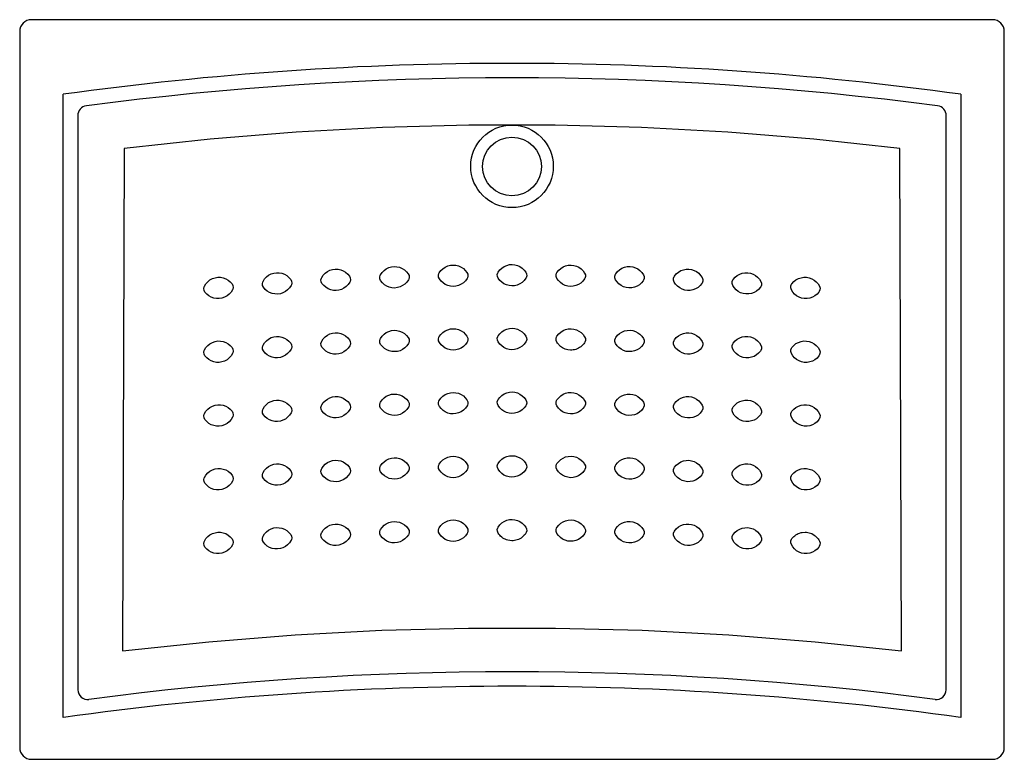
# Model space of a CAD drawing. Header units: millimetres. Extents: x -0.5 to 0.5, y -0.75 to 0.
import ezdxf

# ---------------------------------------------------------------- set-up
doc = ezdxf.new("R2010")
doc.units = ezdxf.units.MM
doc.layers.add('BLOCKS', color=3, linetype='Continuous')

msp = doc.modelspace()

# ---------------------------------------------------------------- linework, layer by layer
at = {"layer": 'BLOCKS'}
for p, q in [((0.49, 0), (-0.49, 0)), ((-0.5021, -0.0121), (-0.5021, -0.7421)), ((0.5021, -0.7421), (0.5021, -0.0121)), ((-0.4576, -0.7115), (-0.4576, -0.0761)), ((0.4576, -0.0761), (0.4576, -0.7115)), ((-0.4428, -0.0978), (-0.4428, -0.6832)), ((0.4428, -0.6832), (0.4428, -0.0978)), ((-0.3957, -0.1312), (-0.3973, -0.6436)), ((0.3973, -0.6436), (0.3957, -0.1312)), ((-0.49, -0.7542), (0.49, -0.7542))]:
    msp.add_line(p, q, dxfattribs=at)
at = {"layer": 'BLOCKS', "flags": 128}
for points in [[(0.3957, -0.1312), (0.308, -0.1217), (0.2202, -0.1146), (0.1322, -0.1099), (0.0441, -0.1075), (-0.0441, -0.1075), (-0.1322, -0.1099), (-0.2202, -0.1146), (-0.308, -0.1217), (-0.3957, -0.1312)], [(-0.0742, -0.2582), (-0.0725, -0.2559), (-0.0705, -0.2539), (-0.0681, -0.2523), (-0.0655, -0.2511), (-0.0628, -0.2504), (-0.06, -0.2502), (-0.0572, -0.2504), (-0.0545, -0.2511), (-0.052, -0.2522), (-0.0496, -0.2537), (-0.0476, -0.2556), (-0.0459, -0.2578)], [(-0.0142, -0.2575), (-0.0125, -0.2552), (-0.0104, -0.2532), (-0.008, -0.2517), (-0.0054, -0.2505), (-0.0027, -0.2498), (0.0001, -0.2496), (0.0029, -0.2499), (0.0056, -0.2506), (0.0081, -0.2518), (0.0104, -0.2534), (0.0125, -0.2553), (0.0141, -0.2576)], [(0.0458, -0.2577), (0.0476, -0.2555), (0.0497, -0.2536), (0.0521, -0.2521), (0.0547, -0.2509), (0.0574, -0.2503), (0.0603, -0.2502), (0.063, -0.2505), (0.0657, -0.2513), (0.0682, -0.2525), (0.0705, -0.2541), (0.0725, -0.2561), (0.0741, -0.2583)], [(-0.2539, -0.2668), (-0.2524, -0.2644), (-0.2504, -0.2623), (-0.2482, -0.2606), (-0.2457, -0.2592), (-0.243, -0.2584), (-0.2402, -0.258), (-0.2374, -0.258), (-0.2347, -0.2586), (-0.2321, -0.2596), (-0.2297, -0.261), (-0.2275, -0.2628), (-0.2257, -0.2649)], [(-0.1941, -0.2629), (-0.1925, -0.2605), (-0.1905, -0.2585), (-0.1882, -0.2568), (-0.1857, -0.2555), (-0.183, -0.2547), (-0.1802, -0.2543), (-0.1774, -0.2544), (-0.1747, -0.255), (-0.1721, -0.2561), (-0.1697, -0.2575), (-0.1676, -0.2594), (-0.1658, -0.2615)], [(-0.134, -0.2661), (-0.1348, -0.2644), (-0.1349, -0.2625), (-0.1345, -0.2606), (-0.1341, -0.26)], [(-0.1341, -0.26), (-0.1325, -0.2577), (-0.1305, -0.2557), (-0.1282, -0.254), (-0.1256, -0.2528), (-0.1229, -0.252), (-0.1201, -0.2517), (-0.1173, -0.2519), (-0.1146, -0.2525), (-0.112, -0.2536), (-0.1097, -0.2551), (-0.1076, -0.257), (-0.1058, -0.2592)], [(-0.1058, -0.2592), (-0.105, -0.2609), (-0.1049, -0.2628), (-0.1053, -0.2646), (-0.1057, -0.2652)], [(-0.0741, -0.2643), (-0.0749, -0.2625), (-0.075, -0.2606), (-0.0745, -0.2588), (-0.0742, -0.2582)], [(-0.0459, -0.2578), (-0.0451, -0.2596), (-0.045, -0.2615), (-0.0455, -0.2633), (-0.0458, -0.2639)], [(-0.0142, -0.2635), (-0.0149, -0.2618), (-0.015, -0.2598), (-0.0145, -0.258), (-0.0142, -0.2575)], [(0.0141, -0.2576), (0.0149, -0.2593), (0.015, -0.2613), (0.0144, -0.2631), (0.0141, -0.2637)], [(0.0457, -0.2638), (0.045, -0.262), (0.0449, -0.2601), (0.0455, -0.2583), (0.0458, -0.2577)], [(0.0741, -0.2583), (0.0748, -0.2601), (0.0749, -0.262), (0.0743, -0.2638), (0.074, -0.2644)], [(0.1055, -0.2651), (0.1049, -0.2633), (0.1048, -0.2614), (0.1054, -0.2596), (0.1058, -0.259)], [(0.1058, -0.259), (0.1076, -0.2568), (0.1097, -0.255), (0.1121, -0.2535), (0.1148, -0.2524), (0.1176, -0.2518), (0.1204, -0.2517), (0.1231, -0.2521), (0.1258, -0.2529), (0.1283, -0.2542), (0.1305, -0.2558), (0.1325, -0.2578), (0.1341, -0.2601)], [(0.1341, -0.2601), (0.1348, -0.2619), (0.1348, -0.2639), (0.1342, -0.2656), (0.1338, -0.2662)], [(0.1657, -0.2614), (0.1676, -0.2592), (0.1697, -0.2574), (0.1722, -0.2559), (0.1749, -0.2549), (0.1776, -0.2544), (0.1804, -0.2543), (0.1832, -0.2548), (0.1859, -0.2556), (0.1883, -0.2569), (0.1905, -0.2586), (0.1924, -0.2607), (0.194, -0.263)], [(0.2256, -0.2648), (0.2275, -0.2627), (0.2297, -0.2609), (0.2322, -0.2595), (0.2349, -0.2585), (0.2376, -0.258), (0.2405, -0.258), (0.2432, -0.2585), (0.2458, -0.2594), (0.2483, -0.2607), (0.2505, -0.2624), (0.2524, -0.2645), (0.2539, -0.2669)], [(-0.3137, -0.2717), (-0.3122, -0.2693), (-0.3103, -0.2672), (-0.3081, -0.2654), (-0.3056, -0.264), (-0.3029, -0.2631), (-0.3001, -0.2627), (-0.2973, -0.2627), (-0.2946, -0.2632), (-0.292, -0.2641), (-0.2895, -0.2655), (-0.2874, -0.2673), (-0.2855, -0.2694)], [(-0.2855, -0.2694), (-0.2846, -0.2711), (-0.2843, -0.273), (-0.2847, -0.2748), (-0.285, -0.2754)], [(-0.2535, -0.2728), (-0.2544, -0.2711), (-0.2546, -0.2692), (-0.2542, -0.2674), (-0.2539, -0.2668)], [(-0.2253, -0.271), (-0.2268, -0.2734), (-0.2288, -0.2755), (-0.231, -0.2772), (-0.2336, -0.2785), (-0.2362, -0.2794), (-0.239, -0.2798), (-0.2418, -0.2797), (-0.2446, -0.2792), (-0.2472, -0.2782), (-0.2496, -0.2768), (-0.2517, -0.275), (-0.2535, -0.2728)], [(-0.2257, -0.2649), (-0.2248, -0.2666), (-0.2246, -0.2685), (-0.225, -0.2704), (-0.2253, -0.271)], [(-0.1938, -0.2689), (-0.1946, -0.2672), (-0.1948, -0.2653), (-0.1944, -0.2635), (-0.1941, -0.2629)], [(-0.1655, -0.2676), (-0.1671, -0.2699), (-0.1691, -0.272), (-0.1714, -0.2737), (-0.1739, -0.275), (-0.1766, -0.2758), (-0.1794, -0.2761), (-0.1822, -0.276), (-0.1849, -0.2754), (-0.1875, -0.2744), (-0.1899, -0.2729), (-0.192, -0.2711), (-0.1938, -0.2689)], [(-0.1658, -0.2615), (-0.165, -0.2632), (-0.1648, -0.2652), (-0.1652, -0.267), (-0.1655, -0.2676)], [(-0.1057, -0.2652), (-0.1073, -0.2676), (-0.1093, -0.2696), (-0.1116, -0.2712), (-0.1142, -0.2725), (-0.1169, -0.2732), (-0.1197, -0.2736), (-0.1225, -0.2734), (-0.1252, -0.2727), (-0.1278, -0.2717), (-0.1301, -0.2702), (-0.1322, -0.2683), (-0.134, -0.2661)], [(-0.0458, -0.2639), (-0.0475, -0.2662), (-0.0495, -0.2682), (-0.0518, -0.2698), (-0.0544, -0.271), (-0.0572, -0.2717), (-0.06, -0.272), (-0.0628, -0.2718), (-0.0655, -0.2711), (-0.068, -0.27), (-0.0703, -0.2684), (-0.0724, -0.2665), (-0.0741, -0.2643)], [(0.0141, -0.2637), (0.0124, -0.2659), (0.0103, -0.2679), (0.0079, -0.2694), (0.0053, -0.2706), (0.0026, -0.2713), (-0.0002, -0.2715), (-0.003, -0.2712), (-0.0057, -0.2705), (-0.0082, -0.2693), (-0.0105, -0.2677), (-0.0125, -0.2658), (-0.0142, -0.2635)], [(0.074, -0.2644), (0.0722, -0.2666), (0.0701, -0.2686), (0.0677, -0.2701), (0.0651, -0.2712), (0.0623, -0.2718), (0.0595, -0.272), (0.0568, -0.2717), (0.0541, -0.2709), (0.0516, -0.2697), (0.0493, -0.2681), (0.0473, -0.2661), (0.0457, -0.2638)], [(0.1338, -0.2662), (0.132, -0.2684), (0.1299, -0.2703), (0.1275, -0.2718), (0.1248, -0.2728), (0.1221, -0.2734), (0.1192, -0.2735), (0.1165, -0.2732), (0.1138, -0.2723), (0.1113, -0.2711), (0.1091, -0.2694), (0.1071, -0.2674), (0.1055, -0.2651)], [(0.1654, -0.2675), (0.1647, -0.2657), (0.1647, -0.2637), (0.1654, -0.262), (0.1657, -0.2614)], [(0.1937, -0.2691), (0.1918, -0.2712), (0.1897, -0.2731), (0.1872, -0.2745), (0.1845, -0.2755), (0.1818, -0.2761), (0.1789, -0.2761), (0.1762, -0.2757), (0.1735, -0.2748), (0.1711, -0.2735), (0.1689, -0.2718), (0.1669, -0.2698), (0.1654, -0.2675)], [(0.194, -0.263), (0.1946, -0.2648), (0.1946, -0.2667), (0.194, -0.2685), (0.1937, -0.2691)], [(0.2252, -0.2709), (0.2246, -0.269), (0.2246, -0.2671), (0.2253, -0.2654), (0.2256, -0.2648)], [(0.2534, -0.2729), (0.2515, -0.2751), (0.2493, -0.2769), (0.2469, -0.2783), (0.2442, -0.2792), (0.2414, -0.2797), (0.2386, -0.2797), (0.2358, -0.2793), (0.2332, -0.2784), (0.2308, -0.277), (0.2286, -0.2753), (0.2267, -0.2732), (0.2252, -0.2709)], [(0.2539, -0.2669), (0.2545, -0.2687), (0.2544, -0.2706), (0.2538, -0.2724), (0.2534, -0.2729)], [(0.2849, -0.2753), (0.2843, -0.2735), (0.2844, -0.2715), (0.285, -0.2698), (0.2854, -0.2692)], [(0.2854, -0.2692), (0.2873, -0.2671), (0.2896, -0.2654), (0.2921, -0.264), (0.2948, -0.2631), (0.2975, -0.2626), (0.3004, -0.2627), (0.3031, -0.2632), (0.3057, -0.2642), (0.3081, -0.2655), (0.3103, -0.2673), (0.3121, -0.2694), (0.3136, -0.2718)], [(-0.3132, -0.2777), (-0.3141, -0.276), (-0.3144, -0.2742), (-0.314, -0.2723), (-0.3137, -0.2717)], [(-0.285, -0.2754), (-0.2865, -0.2778), (-0.2884, -0.2799), (-0.2906, -0.2817), (-0.2931, -0.2831), (-0.2958, -0.284), (-0.2986, -0.2844), (-0.3014, -0.2844), (-0.3041, -0.2839), (-0.3067, -0.283), (-0.3092, -0.2816), (-0.3114, -0.2798), (-0.3132, -0.2777)], [(0.3131, -0.2779), (0.3112, -0.28), (0.3089, -0.2817), (0.3064, -0.2831), (0.3037, -0.284), (0.3009, -0.2844), (0.2981, -0.2844), (0.2954, -0.2839), (0.2928, -0.2829), (0.2903, -0.2815), (0.2882, -0.2798), (0.2863, -0.2777), (0.2849, -0.2753)], [(0.3136, -0.2718), (0.3142, -0.2736), (0.3141, -0.2755), (0.3134, -0.2773), (0.3131, -0.2779)], [(-0.1941, -0.3279), (-0.1925, -0.3255), (-0.1905, -0.3235), (-0.1882, -0.3218), (-0.1857, -0.3205), (-0.183, -0.3197), (-0.1802, -0.3193), (-0.1774, -0.3194), (-0.1747, -0.32), (-0.1721, -0.3211), (-0.1697, -0.3225), (-0.1676, -0.3244), (-0.1658, -0.3265)], [(-0.1341, -0.325), (-0.1325, -0.3227), (-0.1305, -0.3207), (-0.1282, -0.319), (-0.1256, -0.3178), (-0.1229, -0.317), (-0.1201, -0.3167), (-0.1173, -0.3169), (-0.1146, -0.3175), (-0.112, -0.3186), (-0.1097, -0.3201), (-0.1076, -0.322), (-0.1058, -0.3242)], [(-0.0742, -0.3232), (-0.0725, -0.3209), (-0.0705, -0.3189), (-0.0681, -0.3173), (-0.0655, -0.3161), (-0.0628, -0.3154), (-0.06, -0.3151), (-0.0572, -0.3154), (-0.0545, -0.316), (-0.052, -0.3172), (-0.0496, -0.3187), (-0.0476, -0.3206), (-0.0459, -0.3228)], [(-0.0142, -0.3224), (-0.0125, -0.3202), (-0.0104, -0.3182), (-0.008, -0.3167), (-0.0054, -0.3155), (-0.0027, -0.3148), (0.0001, -0.3146), (0.0029, -0.3149), (0.0056, -0.3156), (0.0081, -0.3168), (0.0104, -0.3184), (0.0125, -0.3203), (0.0141, -0.3226)], [(0.0458, -0.3227), (0.0476, -0.3205), (0.0497, -0.3186), (0.0521, -0.317), (0.0547, -0.3159), (0.0574, -0.3153), (0.0603, -0.3151), (0.063, -0.3155), (0.0657, -0.3162), (0.0682, -0.3175), (0.0705, -0.3191), (0.0725, -0.3211), (0.0741, -0.3233)], [(0.1058, -0.324), (0.1076, -0.3218), (0.1097, -0.32), (0.1121, -0.3185), (0.1148, -0.3174), (0.1176, -0.3168), (0.1204, -0.3167), (0.1231, -0.3171), (0.1258, -0.3179), (0.1283, -0.3192), (0.1305, -0.3208), (0.1325, -0.3228), (0.1341, -0.3251)], [(0.1657, -0.3264), (0.1676, -0.3242), (0.1697, -0.3224), (0.1722, -0.3209), (0.1749, -0.3199), (0.1776, -0.3194), (0.1804, -0.3193), (0.1832, -0.3197), (0.1859, -0.3206), (0.1883, -0.3219), (0.1905, -0.3236), (0.1924, -0.3256), (0.194, -0.328)], [(-0.3137, -0.3367), (-0.3122, -0.3343), (-0.3103, -0.3322), (-0.3081, -0.3304), (-0.3056, -0.329), (-0.3029, -0.3281), (-0.3001, -0.3276), (-0.2973, -0.3277), (-0.2946, -0.3282), (-0.292, -0.3291), (-0.2895, -0.3305), (-0.2874, -0.3322), (-0.2855, -0.3343)], [(-0.2539, -0.3318), (-0.2524, -0.3294), (-0.2504, -0.3273), (-0.2482, -0.3256), (-0.2457, -0.3242), (-0.243, -0.3234), (-0.2402, -0.323), (-0.2374, -0.323), (-0.2347, -0.3236), (-0.2321, -0.3246), (-0.2297, -0.326), (-0.2275, -0.3278), (-0.2257, -0.3299)], [(-0.2257, -0.3299), (-0.2248, -0.3316), (-0.2246, -0.3335), (-0.225, -0.3354), (-0.2253, -0.336)], [(-0.1938, -0.3339), (-0.1946, -0.3322), (-0.1948, -0.3303), (-0.1944, -0.3285), (-0.1941, -0.3279)], [(-0.1658, -0.3265), (-0.165, -0.3282), (-0.1648, -0.3301), (-0.1652, -0.332), (-0.1655, -0.3326)], [(-0.134, -0.3311), (-0.1348, -0.3294), (-0.1349, -0.3274), (-0.1345, -0.3256), (-0.1341, -0.325)], [(-0.1057, -0.3302), (-0.1073, -0.3326), (-0.1093, -0.3346), (-0.1116, -0.3362), (-0.1142, -0.3375), (-0.1169, -0.3382), (-0.1197, -0.3385), (-0.1225, -0.3384), (-0.1252, -0.3377), (-0.1278, -0.3366), (-0.1301, -0.3352), (-0.1322, -0.3333), (-0.134, -0.3311)], [(-0.1058, -0.3242), (-0.105, -0.3259), (-0.1049, -0.3278), (-0.1053, -0.3296), (-0.1057, -0.3302)], [(-0.0741, -0.3293), (-0.0749, -0.3275), (-0.075, -0.3256), (-0.0745, -0.3238), (-0.0742, -0.3232)], [(-0.0458, -0.3289), (-0.0475, -0.3312), (-0.0495, -0.3332), (-0.0518, -0.3348), (-0.0544, -0.336), (-0.0572, -0.3367), (-0.06, -0.337), (-0.0628, -0.3368), (-0.0655, -0.3361), (-0.068, -0.3349), (-0.0703, -0.3334), (-0.0724, -0.3315), (-0.0741, -0.3293)], [(-0.0459, -0.3228), (-0.0451, -0.3246), (-0.045, -0.3265), (-0.0455, -0.3283), (-0.0458, -0.3289)], [(-0.0142, -0.3285), (-0.0149, -0.3268), (-0.015, -0.3248), (-0.0145, -0.323), (-0.0142, -0.3224)], [(0.0141, -0.3286), (0.0124, -0.3309), (0.0103, -0.3329), (0.0079, -0.3344), (0.0053, -0.3356), (0.0026, -0.3363), (-0.0002, -0.3365), (-0.003, -0.3362), (-0.0057, -0.3355), (-0.0082, -0.3343), (-0.0105, -0.3327), (-0.0125, -0.3308), (-0.0142, -0.3285)], [(0.0141, -0.3226), (0.0149, -0.3243), (0.015, -0.3262), (0.0144, -0.328), (0.0141, -0.3286)], [(0.0457, -0.3288), (0.045, -0.327), (0.0449, -0.3251), (0.0455, -0.3233), (0.0458, -0.3227)], [(0.074, -0.3294), (0.0732, -0.3305), (0.0723, -0.3316), (0.0713, -0.3326), (0.0701, -0.3336), (0.069, -0.3344), (0.0678, -0.3351), (0.0665, -0.3357), (0.0651, -0.3362), (0.0638, -0.3366), (0.0624, -0.3368), (0.061, -0.337), (0.0595, -0.337), (0.0568, -0.3367), (0.0555, -0.3363), (0.0541, -0.3359), (0.0516, -0.3347), (0.0505, -0.3339), (0.0493, -0.3331), (0.0465, -0.33), (0.0457, -0.3288)], [(0.0741, -0.3233), (0.0748, -0.3251), (0.0749, -0.327), (0.0743, -0.3288), (0.074, -0.3294)], [(0.1055, -0.3301), (0.1049, -0.3283), (0.1048, -0.3264), (0.1054, -0.3246), (0.1058, -0.324)], [(0.1338, -0.3312), (0.132, -0.3334), (0.1299, -0.3353), (0.1275, -0.3368), (0.1248, -0.3378), (0.1221, -0.3384), (0.1192, -0.3385), (0.1165, -0.3382), (0.1138, -0.3373), (0.1113, -0.3361), (0.1091, -0.3344), (0.1071, -0.3324), (0.1055, -0.3301)], [(0.1341, -0.3251), (0.1348, -0.3269), (0.1348, -0.3288), (0.1342, -0.3306), (0.1338, -0.3312)], [(0.1654, -0.3325), (0.1647, -0.3307), (0.1647, -0.3287), (0.1654, -0.327), (0.1657, -0.3264)], [(0.194, -0.328), (0.1946, -0.3298), (0.1946, -0.3317), (0.194, -0.3335), (0.1937, -0.3341)], [(0.2252, -0.3358), (0.2246, -0.334), (0.2246, -0.3321), (0.2253, -0.3304), (0.2256, -0.3298)], [(0.2256, -0.3298), (0.2275, -0.3276), (0.2297, -0.3258), (0.2322, -0.3244), (0.2349, -0.3235), (0.2376, -0.323), (0.2405, -0.323), (0.2432, -0.3234), (0.2458, -0.3244), (0.2483, -0.3257), (0.2505, -0.3274), (0.2524, -0.3295), (0.2539, -0.3319)], [(0.2854, -0.3342), (0.2873, -0.3321), (0.2896, -0.3303), (0.2921, -0.329), (0.2948, -0.3281), (0.2975, -0.3276), (0.3004, -0.3277), (0.3031, -0.3282), (0.3057, -0.3291), (0.3081, -0.3305), (0.3103, -0.3323), (0.3121, -0.3344), (0.3136, -0.3368)], [(-0.3132, -0.3427), (-0.3141, -0.341), (-0.3144, -0.3391), (-0.314, -0.3373), (-0.3137, -0.3367)], [(-0.285, -0.3404), (-0.2865, -0.3428), (-0.2884, -0.3449), (-0.2906, -0.3467), (-0.2931, -0.3481), (-0.2958, -0.349), (-0.2986, -0.3494), (-0.3014, -0.3494), (-0.3041, -0.3489), (-0.3067, -0.348), (-0.3092, -0.3466), (-0.3114, -0.3448), (-0.3132, -0.3427)], [(-0.2855, -0.3343), (-0.2846, -0.336), (-0.2843, -0.3379), (-0.2847, -0.3398), (-0.285, -0.3404)], [(-0.2535, -0.3378), (-0.2544, -0.3361), (-0.2546, -0.3342), (-0.2542, -0.3324), (-0.2539, -0.3318)], [(-0.2253, -0.336), (-0.2268, -0.3384), (-0.2288, -0.3404), (-0.231, -0.3422), (-0.2336, -0.3435), (-0.2362, -0.3444), (-0.239, -0.3448), (-0.2418, -0.3447), (-0.2446, -0.3441), (-0.2472, -0.3432), (-0.2496, -0.3417), (-0.2517, -0.3399), (-0.2535, -0.3378)], [(-0.1655, -0.3326), (-0.1671, -0.3349), (-0.1691, -0.337), (-0.1714, -0.3387), (-0.1739, -0.34), (-0.1766, -0.3408), (-0.1794, -0.3411), (-0.1822, -0.341), (-0.1849, -0.3404), (-0.1875, -0.3394), (-0.1899, -0.3379), (-0.192, -0.3361), (-0.1938, -0.3339)], [(0.1937, -0.3341), (0.1918, -0.3362), (0.1897, -0.3381), (0.1872, -0.3395), (0.1845, -0.3405), (0.1818, -0.3411), (0.1789, -0.3411), (0.1762, -0.3407), (0.1735, -0.3398), (0.1711, -0.3385), (0.1689, -0.3368), (0.1669, -0.3348), (0.1654, -0.3325)], [(0.2534, -0.3379), (0.2515, -0.3401), (0.2493, -0.3419), (0.2469, -0.3433), (0.2442, -0.3442), (0.2414, -0.3447), (0.2386, -0.3447), (0.2358, -0.3443), (0.2332, -0.3434), (0.2308, -0.342), (0.2286, -0.3403), (0.2267, -0.3382), (0.2252, -0.3358)], [(0.2539, -0.3319), (0.2545, -0.3337), (0.2544, -0.3356), (0.2538, -0.3374), (0.2534, -0.3379)], [(0.2849, -0.3403), (0.2843, -0.3384), (0.2844, -0.3365), (0.285, -0.3348), (0.2854, -0.3342)], [(0.3131, -0.3428), (0.3112, -0.345), (0.3089, -0.3467), (0.3064, -0.3481), (0.3037, -0.349), (0.3009, -0.3494), (0.2981, -0.3494), (0.2954, -0.3489), (0.2928, -0.3479), (0.2903, -0.3465), (0.2882, -0.3448), (0.2863, -0.3427), (0.2849, -0.3403)], [(0.3136, -0.3368), (0.3142, -0.3386), (0.3141, -0.3405), (0.3134, -0.3423), (0.3131, -0.3428)], [(-0.0742, -0.3882), (-0.0725, -0.3859), (-0.0705, -0.3839), (-0.0681, -0.3823), (-0.0655, -0.3811), (-0.0628, -0.3804), (-0.06, -0.3801), (-0.0572, -0.3804), (-0.0545, -0.381), (-0.052, -0.3822), (-0.0496, -0.3837), (-0.0476, -0.3856), (-0.0459, -0.3878)], [(-0.0142, -0.3874), (-0.0125, -0.3852), (-0.0104, -0.3832), (-0.008, -0.3816), (-0.0054, -0.3805), (-0.0027, -0.3798), (0.0001, -0.3796), (0.0029, -0.3799), (0.0056, -0.3806), (0.0081, -0.3818), (0.0104, -0.3834), (0.0125, -0.3853), (0.0141, -0.3876)], [(0.0458, -0.3877), (0.0476, -0.3855), (0.0497, -0.3836), (0.0521, -0.382), (0.0547, -0.3809), (0.0574, -0.3803), (0.0603, -0.3801), (0.063, -0.3805), (0.0657, -0.3812), (0.0682, -0.3824), (0.0705, -0.3841), (0.0725, -0.386), (0.0741, -0.3883)], [(-0.2539, -0.3967), (-0.2524, -0.3944), (-0.2504, -0.3923), (-0.2482, -0.3905), (-0.2457, -0.3892), (-0.243, -0.3884), (-0.2402, -0.3879), (-0.2374, -0.388), (-0.2347, -0.3886), (-0.2321, -0.3896), (-0.2297, -0.391), (-0.2275, -0.3928), (-0.2257, -0.3949)], [(-0.1941, -0.3929), (-0.1925, -0.3905), (-0.1905, -0.3885), (-0.1882, -0.3868), (-0.1857, -0.3855), (-0.183, -0.3847), (-0.1802, -0.3843), (-0.1774, -0.3844), (-0.1747, -0.385), (-0.1721, -0.3861), (-0.1697, -0.3875), (-0.1676, -0.3893), (-0.1658, -0.3915)], [(-0.1658, -0.3915), (-0.165, -0.3932), (-0.1648, -0.3951), (-0.1652, -0.397), (-0.1655, -0.3976)], [(-0.134, -0.3961), (-0.1348, -0.3943), (-0.1349, -0.3924), (-0.1345, -0.3906), (-0.1341, -0.39)], [(-0.1341, -0.39), (-0.1325, -0.3877), (-0.1305, -0.3857), (-0.1282, -0.384), (-0.1256, -0.3828), (-0.1229, -0.382), (-0.1201, -0.3817), (-0.1173, -0.3819), (-0.1146, -0.3825), (-0.112, -0.3836), (-0.1097, -0.3851), (-0.1076, -0.387), (-0.1058, -0.3891)], [(-0.1058, -0.3891), (-0.105, -0.3909), (-0.1049, -0.3928), (-0.1053, -0.3946), (-0.1057, -0.3952)], [(-0.0741, -0.3943), (-0.0749, -0.3925), (-0.075, -0.3906), (-0.0745, -0.3888), (-0.0742, -0.3882)], [(-0.0459, -0.3878), (-0.0451, -0.3896), (-0.045, -0.3915), (-0.0455, -0.3933), (-0.0458, -0.3939)], [(-0.0142, -0.3935), (-0.0149, -0.3917), (-0.015, -0.3898), (-0.0145, -0.388), (-0.0142, -0.3874)], [(0.0141, -0.3876), (0.0149, -0.3893), (0.015, -0.3912), (0.0144, -0.393), (0.0141, -0.3936)], [(0.0457, -0.3938), (0.045, -0.392), (0.0449, -0.3901), (0.0455, -0.3883), (0.0458, -0.3877)], [(0.0741, -0.3883), (0.0748, -0.3901), (0.0749, -0.392), (0.0743, -0.3938), (0.074, -0.3944)], [(0.1055, -0.3951), (0.1049, -0.3933), (0.1048, -0.3914), (0.1054, -0.3896), (0.1058, -0.389)], [(0.1058, -0.389), (0.1076, -0.3868), (0.1097, -0.3849), (0.1121, -0.3835), (0.1148, -0.3824), (0.1176, -0.3818), (0.1204, -0.3817), (0.1231, -0.3821), (0.1258, -0.3829), (0.1283, -0.3842), (0.1305, -0.3858), (0.1325, -0.3878), (0.1341, -0.3901)], [(0.1341, -0.3901), (0.1348, -0.3919), (0.1348, -0.3938), (0.1342, -0.3956), (0.1338, -0.3962)], [(0.1654, -0.3974), (0.1647, -0.3956), (0.1647, -0.3937), (0.1654, -0.392), (0.1657, -0.3914)], [(0.1657, -0.3914), (0.1676, -0.3892), (0.1697, -0.3874), (0.1722, -0.3859), (0.1749, -0.3849), (0.1776, -0.3844), (0.1804, -0.3843), (0.1832, -0.3847), (0.1859, -0.3856), (0.1883, -0.3869), (0.1905, -0.3886), (0.1924, -0.3906), (0.194, -0.393)], [(0.2256, -0.3948), (0.2275, -0.3926), (0.2297, -0.3908), (0.2322, -0.3894), (0.2349, -0.3885), (0.2376, -0.388), (0.2405, -0.388), (0.2432, -0.3884), (0.2458, -0.3893), (0.2483, -0.3907), (0.2505, -0.3924), (0.2524, -0.3945), (0.2539, -0.3969)], [(-0.3132, -0.4077), (-0.3141, -0.406), (-0.3144, -0.4041), (-0.314, -0.4023), (-0.3137, -0.4017)], [(-0.3137, -0.4017), (-0.3122, -0.3993), (-0.3103, -0.3971), (-0.3081, -0.3954), (-0.3056, -0.394), (-0.3029, -0.3931), (-0.3001, -0.3926), (-0.2973, -0.3927), (-0.2946, -0.3932), (-0.292, -0.3941), (-0.2895, -0.3955), (-0.2874, -0.3972), (-0.2855, -0.3993)], [(-0.2855, -0.3993), (-0.2846, -0.401), (-0.2843, -0.4029), (-0.2847, -0.4048), (-0.285, -0.4054)], [(-0.2535, -0.4028), (-0.2544, -0.4011), (-0.2546, -0.3992), (-0.2542, -0.3974), (-0.2539, -0.3967)], [(-0.2253, -0.401), (-0.2268, -0.4033), (-0.2288, -0.4054), (-0.231, -0.4072), (-0.2336, -0.4085), (-0.2362, -0.4094), (-0.239, -0.4098), (-0.2418, -0.4097), (-0.2446, -0.4091), (-0.2472, -0.4081), (-0.2496, -0.4067), (-0.2517, -0.4049), (-0.2535, -0.4028)], [(-0.2257, -0.3949), (-0.2248, -0.3966), (-0.2246, -0.3985), (-0.225, -0.4003), (-0.2253, -0.401)], [(-0.1938, -0.3989), (-0.1946, -0.3972), (-0.1948, -0.3953), (-0.1944, -0.3935), (-0.1941, -0.3929)], [(-0.1655, -0.3976), (-0.1671, -0.3999), (-0.1691, -0.402), (-0.1714, -0.4037), (-0.1739, -0.405), (-0.1766, -0.4058), (-0.1794, -0.4061), (-0.1822, -0.406), (-0.1849, -0.4054), (-0.1875, -0.4044), (-0.1899, -0.4029), (-0.192, -0.4011), (-0.1938, -0.3989)], [(-0.1057, -0.3952), (-0.1073, -0.3975), (-0.1093, -0.3996), (-0.1116, -0.4012), (-0.1142, -0.4025), (-0.1169, -0.4032), (-0.1197, -0.4035), (-0.1225, -0.4034), (-0.1252, -0.4027), (-0.1278, -0.4016), (-0.1301, -0.4001), (-0.1322, -0.3983), (-0.134, -0.3961)], [(-0.0458, -0.3939), (-0.0475, -0.3962), (-0.0495, -0.3982), (-0.0518, -0.3998), (-0.0544, -0.401), (-0.0572, -0.4017), (-0.06, -0.402), (-0.0628, -0.4018), (-0.0655, -0.4011), (-0.068, -0.3999), (-0.0703, -0.3984), (-0.0724, -0.3965), (-0.0741, -0.3943)], [(0.0141, -0.3936), (0.0124, -0.3959), (0.0103, -0.3978), (0.0079, -0.3994), (0.0053, -0.4006), (0.0026, -0.4012), (-0.0002, -0.4015), (-0.003, -0.4012), (-0.0057, -0.4004), (-0.0082, -0.3993), (-0.0105, -0.3977), (-0.0125, -0.3958), (-0.0142, -0.3935)], [(0.074, -0.3944), (0.0722, -0.3966), (0.0701, -0.3985), (0.0677, -0.4001), (0.0651, -0.4012), (0.0623, -0.4018), (0.0595, -0.402), (0.0568, -0.4016), (0.0541, -0.4009), (0.0516, -0.3997), (0.0493, -0.398), (0.0473, -0.3961), (0.0457, -0.3938)], [(0.1338, -0.3962), (0.132, -0.3984), (0.1299, -0.4003), (0.1275, -0.4018), (0.1248, -0.4028), (0.1221, -0.4034), (0.1192, -0.4035), (0.1165, -0.4031), (0.1138, -0.4023), (0.1113, -0.4011), (0.1091, -0.3994), (0.1071, -0.3974), (0.1055, -0.3951)], [(0.1937, -0.399), (0.1918, -0.4012), (0.1897, -0.4031), (0.1872, -0.4045), (0.1845, -0.4055), (0.1818, -0.406), (0.1789, -0.4061), (0.1762, -0.4057), (0.1735, -0.4048), (0.1711, -0.4035), (0.1689, -0.4018), (0.1669, -0.3998), (0.1654, -0.3974)], [(0.194, -0.393), (0.1946, -0.3948), (0.1946, -0.3967), (0.194, -0.3985), (0.1937, -0.399)], [(0.2252, -0.4008), (0.2246, -0.399), (0.2246, -0.3971), (0.2253, -0.3953), (0.2256, -0.3948)], [(0.2534, -0.4029), (0.2515, -0.4051), (0.2493, -0.4069), (0.2469, -0.4083), (0.2442, -0.4092), (0.2414, -0.4097), (0.2386, -0.4097), (0.2358, -0.4093), (0.2332, -0.4083), (0.2308, -0.407), (0.2286, -0.4053), (0.2267, -0.4032), (0.2252, -0.4008)], [(0.2539, -0.3969), (0.2545, -0.3987), (0.2544, -0.4006), (0.2538, -0.4024), (0.2534, -0.4029)], [(0.2849, -0.4053), (0.2843, -0.4034), (0.2844, -0.4015), (0.285, -0.3998), (0.2854, -0.3992)], [(0.2854, -0.3992), (0.2873, -0.3971), (0.2896, -0.3953), (0.2921, -0.394), (0.2948, -0.3931), (0.2975, -0.3926), (0.3004, -0.3927), (0.3031, -0.3932), (0.3057, -0.3941), (0.3081, -0.3955), (0.3103, -0.3973), (0.3121, -0.3994), (0.3136, -0.4018)], [(-0.285, -0.4054), (-0.2865, -0.4078), (-0.2884, -0.4099), (-0.2906, -0.4117), (-0.2931, -0.4131), (-0.2958, -0.414), (-0.2986, -0.4144), (-0.3014, -0.4144), (-0.3041, -0.4139), (-0.3067, -0.413), (-0.3092, -0.4116), (-0.3114, -0.4098), (-0.3132, -0.4077)], [(0.3131, -0.4078), (0.3112, -0.4099), (0.3089, -0.4117), (0.3064, -0.4131), (0.3037, -0.414), (0.3009, -0.4144), (0.2981, -0.4144), (0.2954, -0.4139), (0.2928, -0.4129), (0.2903, -0.4115), (0.2882, -0.4098), (0.2863, -0.4076), (0.2849, -0.4053)], [(0.3136, -0.4018), (0.3142, -0.4036), (0.3141, -0.4055), (0.3134, -0.4073), (0.3131, -0.4078)], [(-0.1941, -0.4578), (-0.1925, -0.4555), (-0.1905, -0.4534), (-0.1882, -0.4517), (-0.1857, -0.4505), (-0.183, -0.4496), (-0.1802, -0.4493), (-0.1774, -0.4494), (-0.1747, -0.45), (-0.1721, -0.451), (-0.1697, -0.4525), (-0.1676, -0.4543), (-0.1658, -0.4565)], [(-0.1341, -0.455), (-0.1325, -0.4527), (-0.1305, -0.4507), (-0.1282, -0.449), (-0.1256, -0.4478), (-0.1229, -0.447), (-0.1201, -0.4467), (-0.1173, -0.4469), (-0.1146, -0.4475), (-0.112, -0.4486), (-0.1097, -0.4501), (-0.1076, -0.4519), (-0.1058, -0.4541)], [(-0.0742, -0.4532), (-0.0725, -0.4509), (-0.0705, -0.4489), (-0.0681, -0.4473), (-0.0655, -0.4461), (-0.0628, -0.4454), (-0.06, -0.4451), (-0.0572, -0.4453), (-0.0545, -0.446), (-0.052, -0.4472), (-0.0496, -0.4487), (-0.0476, -0.4506), (-0.0459, -0.4528)], [(-0.0142, -0.4524), (-0.0125, -0.4502), (-0.0104, -0.4482), (-0.008, -0.4466), (-0.0054, -0.4455), (-0.0027, -0.4448), (0.0001, -0.4446), (0.0029, -0.4449), (0.0056, -0.4456), (0.0081, -0.4468), (0.0104, -0.4483), (0.0125, -0.4503), (0.0141, -0.4525)], [(0.0458, -0.4527), (0.0476, -0.4505), (0.0497, -0.4486), (0.0521, -0.447), (0.0547, -0.4459), (0.0574, -0.4453), (0.0603, -0.4451), (0.063, -0.4454), (0.0657, -0.4462), (0.0682, -0.4474), (0.0705, -0.4491), (0.0725, -0.451), (0.0741, -0.4533)], [(0.1058, -0.454), (0.1076, -0.4518), (0.1097, -0.4499), (0.1121, -0.4484), (0.1148, -0.4474), (0.1176, -0.4468), (0.1204, -0.4467), (0.1231, -0.4471), (0.1258, -0.4479), (0.1283, -0.4491), (0.1305, -0.4508), (0.1325, -0.4528), (0.1341, -0.4551)], [(0.1657, -0.4564), (0.1676, -0.4542), (0.1697, -0.4524), (0.1722, -0.4509), (0.1749, -0.4499), (0.1776, -0.4494), (0.1804, -0.4493), (0.1832, -0.4497), (0.1859, -0.4506), (0.1883, -0.4519), (0.1905, -0.4536), (0.1924, -0.4556), (0.194, -0.458)], [(-0.3137, -0.4667), (-0.3122, -0.4643), (-0.3103, -0.4621), (-0.3081, -0.4604), (-0.3056, -0.459), (-0.3029, -0.4581), (-0.3001, -0.4576), (-0.2973, -0.4577), (-0.2946, -0.4582), (-0.292, -0.4591), (-0.2895, -0.4605), (-0.2874, -0.4622), (-0.2855, -0.4643)], [(-0.2535, -0.4678), (-0.2544, -0.4661), (-0.2546, -0.4642), (-0.2542, -0.4624), (-0.2539, -0.4617)], [(-0.2539, -0.4617), (-0.2524, -0.4594), (-0.2504, -0.4573), (-0.2482, -0.4555), (-0.2457, -0.4542), (-0.243, -0.4533), (-0.2402, -0.4529), (-0.2374, -0.453), (-0.2347, -0.4536), (-0.2321, -0.4546), (-0.2297, -0.456), (-0.2275, -0.4578), (-0.2257, -0.4599)], [(-0.2257, -0.4599), (-0.2248, -0.4616), (-0.2246, -0.4635), (-0.225, -0.4653), (-0.2253, -0.466)], [(-0.1938, -0.4639), (-0.1946, -0.4622), (-0.1948, -0.4603), (-0.1944, -0.4585), (-0.1941, -0.4578)], [(-0.1658, -0.4565), (-0.165, -0.4582), (-0.1648, -0.4601), (-0.1652, -0.462), (-0.1655, -0.4626)], [(-0.134, -0.4611), (-0.1348, -0.4593), (-0.1349, -0.4574), (-0.1345, -0.4556), (-0.1341, -0.455)], [(-0.1057, -0.4602), (-0.1073, -0.4625), (-0.1093, -0.4646), (-0.1116, -0.4662), (-0.1142, -0.4674), (-0.1169, -0.4682), (-0.1197, -0.4685), (-0.1225, -0.4683), (-0.1252, -0.4677), (-0.1278, -0.4666), (-0.1301, -0.4651), (-0.1322, -0.4633), (-0.134, -0.4611)], [(-0.1058, -0.4541), (-0.1056, -0.4545), (-0.1054, -0.455), (-0.1052, -0.4554), (-0.105, -0.4559), (-0.1049, -0.4563), (-0.1049, -0.4568), (-0.1049, -0.4573), (-0.1049, -0.4578), (-0.1049, -0.4582), (-0.105, -0.4587), (-0.1052, -0.4591), (-0.1053, -0.4596), (-0.1055, -0.4599), (-0.1057, -0.4602)], [(-0.0741, -0.4593), (-0.0749, -0.4575), (-0.075, -0.4556), (-0.0745, -0.4538), (-0.0742, -0.4532)], [(-0.0458, -0.4589), (-0.0475, -0.4612), (-0.0495, -0.4632), (-0.0518, -0.4648), (-0.0544, -0.466), (-0.0572, -0.4667), (-0.06, -0.467), (-0.0628, -0.4667), (-0.0655, -0.4661), (-0.068, -0.4649), (-0.0703, -0.4634), (-0.0724, -0.4615), (-0.0741, -0.4593)], [(-0.0459, -0.4528), (-0.0451, -0.4546), (-0.045, -0.4565), (-0.0455, -0.4583), (-0.0458, -0.4589)], [(-0.0142, -0.4585), (-0.0149, -0.4567), (-0.015, -0.4548), (-0.0145, -0.453), (-0.0142, -0.4524)], [(0.0141, -0.4586), (0.0124, -0.4609), (0.0103, -0.4628), (0.0079, -0.4644), (0.0053, -0.4656), (0.0026, -0.4662), (-0.0002, -0.4664), (-0.003, -0.4662), (-0.0057, -0.4654), (-0.0082, -0.4643), (-0.0105, -0.4627), (-0.0125, -0.4608), (-0.0142, -0.4585)], [(0.0141, -0.4525), (0.0149, -0.4543), (0.015, -0.4562), (0.0144, -0.458), (0.0141, -0.4586)], [(0.0457, -0.4588), (0.045, -0.457), (0.0449, -0.4551), (0.0455, -0.4533), (0.0458, -0.4527)], [(0.074, -0.4594), (0.0722, -0.4616), (0.0701, -0.4635), (0.0677, -0.4651), (0.0651, -0.4662), (0.0623, -0.4668), (0.0595, -0.467), (0.0568, -0.4666), (0.0541, -0.4659), (0.0516, -0.4646), (0.0493, -0.463), (0.0473, -0.4611), (0.0457, -0.4588)], [(0.0741, -0.4533), (0.0748, -0.4551), (0.0749, -0.457), (0.0743, -0.4588), (0.074, -0.4594)], [(0.1055, -0.4601), (0.1049, -0.4583), (0.1048, -0.4564), (0.1054, -0.4546), (0.1058, -0.454)], [(0.1338, -0.4612), (0.132, -0.4634), (0.1299, -0.4653), (0.1275, -0.4668), (0.1248, -0.4678), (0.1221, -0.4684), (0.1192, -0.4685), (0.1165, -0.4681), (0.1138, -0.4673), (0.1113, -0.4661), (0.1091, -0.4644), (0.1071, -0.4624), (0.1055, -0.4601)], [(0.1341, -0.4551), (0.1348, -0.4569), (0.1348, -0.4588), (0.1342, -0.4606), (0.1338, -0.4612)], [(0.1654, -0.4624), (0.1647, -0.4606), (0.1647, -0.4587), (0.1654, -0.4569), (0.1657, -0.4564)], [(0.194, -0.458), (0.1946, -0.4598), (0.1946, -0.4617), (0.194, -0.4635), (0.1937, -0.464)], [(0.2252, -0.4658), (0.2246, -0.464), (0.2246, -0.4621), (0.2253, -0.4603), (0.2256, -0.4598)], [(0.2256, -0.4598), (0.2275, -0.4576), (0.2297, -0.4558), (0.2322, -0.4544), (0.2349, -0.4535), (0.2376, -0.453), (0.2405, -0.453), (0.2432, -0.4534), (0.2458, -0.4543), (0.2483, -0.4557), (0.2505, -0.4574), (0.2524, -0.4595), (0.2539, -0.4618)], [(0.2539, -0.4618), (0.2545, -0.4637), (0.2544, -0.4656), (0.2538, -0.4673), (0.2534, -0.4679)], [(0.2854, -0.4642), (0.2873, -0.4621), (0.2896, -0.4603), (0.2921, -0.459), (0.2948, -0.4581), (0.2975, -0.4576), (0.3004, -0.4576), (0.3031, -0.4582), (0.3057, -0.4591), (0.3081, -0.4605), (0.3103, -0.4623), (0.3121, -0.4644), (0.3136, -0.4668)], [(-0.3132, -0.4727), (-0.3141, -0.471), (-0.3144, -0.4691), (-0.314, -0.4673), (-0.3137, -0.4667)], [(-0.285, -0.4704), (-0.2865, -0.4728), (-0.2884, -0.4749), (-0.2906, -0.4767), (-0.2931, -0.478), (-0.2958, -0.479), (-0.2986, -0.4794), (-0.3014, -0.4794), (-0.3041, -0.4789), (-0.3067, -0.4779), (-0.3092, -0.4766), (-0.3114, -0.4748), (-0.3132, -0.4727)], [(-0.2855, -0.4643), (-0.2846, -0.466), (-0.2843, -0.4679), (-0.2847, -0.4698), (-0.285, -0.4704)], [(-0.2253, -0.466), (-0.2268, -0.4683), (-0.2288, -0.4704), (-0.231, -0.4722), (-0.2336, -0.4735), (-0.2362, -0.4743), (-0.239, -0.4748), (-0.2418, -0.4747), (-0.2446, -0.4741), (-0.2472, -0.4731), (-0.2496, -0.4717), (-0.2517, -0.4699), (-0.2535, -0.4678)], [(-0.1655, -0.4626), (-0.1671, -0.4649), (-0.1691, -0.467), (-0.1714, -0.4687), (-0.1739, -0.4699), (-0.1766, -0.4708), (-0.1794, -0.4711), (-0.1822, -0.471), (-0.1849, -0.4704), (-0.1875, -0.4694), (-0.1899, -0.4679), (-0.192, -0.4661), (-0.1938, -0.4639)], [(0.1937, -0.464), (0.1918, -0.4662), (0.1897, -0.468), (0.1872, -0.4695), (0.1845, -0.4705), (0.1818, -0.471), (0.1789, -0.4711), (0.1762, -0.4707), (0.1735, -0.4698), (0.1711, -0.4685), (0.1689, -0.4668), (0.1669, -0.4648), (0.1654, -0.4624)], [(0.2534, -0.4679), (0.2515, -0.4701), (0.2493, -0.4719), (0.2469, -0.4733), (0.2442, -0.4742), (0.2414, -0.4747), (0.2386, -0.4747), (0.2358, -0.4743), (0.2332, -0.4733), (0.2308, -0.472), (0.2286, -0.4703), (0.2267, -0.4682), (0.2252, -0.4658)], [(0.2849, -0.4703), (0.2843, -0.4684), (0.2844, -0.4665), (0.285, -0.4648), (0.2854, -0.4642)], [(0.3131, -0.4728), (0.3112, -0.4749), (0.3089, -0.4767), (0.3064, -0.4781), (0.3037, -0.479), (0.3009, -0.4794), (0.2981, -0.4794), (0.2954, -0.4789), (0.2928, -0.4779), (0.2903, -0.4765), (0.2882, -0.4748), (0.2863, -0.4726), (0.2849, -0.4703)], [(0.3136, -0.4668), (0.3142, -0.4686), (0.3141, -0.4705), (0.3134, -0.4723), (0.3131, -0.4728)], [(-0.1341, -0.52), (-0.1325, -0.5177), (-0.1305, -0.5156), (-0.1282, -0.514), (-0.1256, -0.5128), (-0.1229, -0.512), (-0.1201, -0.5117), (-0.1173, -0.5119), (-0.1146, -0.5125), (-0.112, -0.5136), (-0.1097, -0.5151), (-0.1076, -0.5169), (-0.1058, -0.5191)], [(-0.0742, -0.5182), (-0.0725, -0.5159), (-0.0705, -0.5139), (-0.0681, -0.5123), (-0.0655, -0.5111), (-0.0628, -0.5104), (-0.06, -0.5101), (-0.0572, -0.5103), (-0.0545, -0.511), (-0.052, -0.5121), (-0.0496, -0.5137), (-0.0476, -0.5156), (-0.0459, -0.5178)], [(-0.0142, -0.5174), (-0.0125, -0.5151), (-0.0104, -0.5132), (-0.008, -0.5116), (-0.0054, -0.5105), (-0.0027, -0.5098), (0.0001, -0.5096), (0.0029, -0.5099), (0.0056, -0.5106), (0.0081, -0.5118), (0.0104, -0.5133), (0.0125, -0.5153), (0.0141, -0.5175)], [(0.0458, -0.5177), (0.0476, -0.5155), (0.0497, -0.5135), (0.0521, -0.512), (0.0547, -0.5109), (0.0574, -0.5103), (0.0603, -0.5101), (0.063, -0.5104), (0.0657, -0.5112), (0.0682, -0.5124), (0.0705, -0.514), (0.0725, -0.516), (0.0741, -0.5183)], [(0.1058, -0.519), (0.1076, -0.5168), (0.1097, -0.5149), (0.1121, -0.5134), (0.1148, -0.5124), (0.1176, -0.5118), (0.1204, -0.5117), (0.1231, -0.5121), (0.1258, -0.5129), (0.1283, -0.5141), (0.1305, -0.5158), (0.1325, -0.5178), (0.1341, -0.5201)], [(-0.2539, -0.5267), (-0.2524, -0.5243), (-0.2504, -0.5223), (-0.2482, -0.5205), (-0.2457, -0.5192), (-0.243, -0.5183), (-0.2402, -0.5179), (-0.2374, -0.518), (-0.2347, -0.5185), (-0.2321, -0.5195), (-0.2297, -0.521), (-0.2275, -0.5228), (-0.2257, -0.5249)], [(-0.1941, -0.5228), (-0.1925, -0.5205), (-0.1905, -0.5184), (-0.1882, -0.5167), (-0.1857, -0.5155), (-0.183, -0.5146), (-0.1802, -0.5143), (-0.1774, -0.5144), (-0.1747, -0.515), (-0.1721, -0.516), (-0.1697, -0.5175), (-0.1676, -0.5193), (-0.1658, -0.5215)], [(-0.1658, -0.5215), (-0.165, -0.5232), (-0.1648, -0.5251), (-0.1652, -0.5269), (-0.1655, -0.5276)], [(-0.134, -0.5261), (-0.1348, -0.5243), (-0.1349, -0.5224), (-0.1345, -0.5206), (-0.1341, -0.52)], [(-0.1058, -0.5191), (-0.105, -0.5209), (-0.1049, -0.5228), (-0.1053, -0.5246), (-0.1057, -0.5252)], [(-0.0741, -0.5243), (-0.0749, -0.5225), (-0.075, -0.5206), (-0.0745, -0.5188), (-0.0742, -0.5182)], [(-0.0459, -0.5178), (-0.0451, -0.5196), (-0.045, -0.5215), (-0.0455, -0.5233), (-0.0458, -0.5239)], [(-0.0142, -0.5235), (-0.0149, -0.5217), (-0.015, -0.5198), (-0.0145, -0.518), (-0.0142, -0.5174)], [(0.0141, -0.5175), (0.0149, -0.5193), (0.015, -0.5212), (0.0144, -0.523), (0.0141, -0.5236)], [(0.0457, -0.5238), (0.045, -0.522), (0.0449, -0.5201), (0.0455, -0.5183), (0.0458, -0.5177)], [(0.0741, -0.5183), (0.0748, -0.5201), (0.0749, -0.522), (0.0743, -0.5238), (0.074, -0.5244)], [(0.1055, -0.5251), (0.1049, -0.5233), (0.1048, -0.5214), (0.1054, -0.5196), (0.1058, -0.519)], [(0.1341, -0.5201), (0.1348, -0.5219), (0.1348, -0.5238), (0.1342, -0.5256), (0.1338, -0.5262)], [(0.1654, -0.5274), (0.1647, -0.5256), (0.1647, -0.5237), (0.1654, -0.5219), (0.1657, -0.5214)], [(0.1657, -0.5214), (0.1676, -0.5192), (0.1697, -0.5173), (0.1722, -0.5159), (0.1749, -0.5149), (0.1776, -0.5144), (0.1804, -0.5143), (0.1832, -0.5147), (0.1859, -0.5156), (0.1883, -0.5169), (0.1905, -0.5186), (0.1924, -0.5206), (0.194, -0.523)], [(0.2256, -0.5248), (0.2275, -0.5226), (0.2297, -0.5208), (0.2322, -0.5194), (0.2349, -0.5184), (0.2376, -0.518), (0.2405, -0.5179), (0.2432, -0.5184), (0.2458, -0.5193), (0.2483, -0.5207), (0.2505, -0.5224), (0.2524, -0.5245), (0.2539, -0.5268)], [(-0.3132, -0.5377), (-0.3141, -0.536), (-0.3144, -0.5341), (-0.314, -0.5323), (-0.3137, -0.5317)], [(-0.3137, -0.5317), (-0.3122, -0.5292), (-0.3103, -0.5271), (-0.3081, -0.5254), (-0.3056, -0.524), (-0.3029, -0.5231), (-0.3001, -0.5226), (-0.2973, -0.5226), (-0.2946, -0.5231), (-0.292, -0.5241), (-0.2895, -0.5255), (-0.2874, -0.5272), (-0.2855, -0.5293)], [(-0.2855, -0.5293), (-0.2846, -0.531), (-0.2843, -0.5329), (-0.2847, -0.5348), (-0.285, -0.5354)], [(-0.2535, -0.5328), (-0.2544, -0.5311), (-0.2546, -0.5292), (-0.2542, -0.5273), (-0.2539, -0.5267)], [(-0.2253, -0.5309), (-0.2268, -0.5333), (-0.2288, -0.5354), (-0.231, -0.5371), (-0.2336, -0.5385), (-0.2362, -0.5393), (-0.239, -0.5397), (-0.2418, -0.5397), (-0.2446, -0.5391), (-0.2472, -0.5381), (-0.2496, -0.5367), (-0.2517, -0.5349), (-0.2535, -0.5328)], [(-0.2257, -0.5249), (-0.2248, -0.5266), (-0.2246, -0.5285), (-0.225, -0.5303), (-0.2253, -0.5309)], [(-0.1938, -0.5289), (-0.1946, -0.5272), (-0.1948, -0.5253), (-0.1944, -0.5234), (-0.1941, -0.5228)], [(-0.1655, -0.5276), (-0.1671, -0.5299), (-0.1691, -0.532), (-0.1714, -0.5337), (-0.1739, -0.5349), (-0.1766, -0.5358), (-0.1794, -0.5361), (-0.1822, -0.536), (-0.1849, -0.5354), (-0.1875, -0.5344), (-0.1899, -0.5329), (-0.192, -0.5311), (-0.1938, -0.5289)], [(-0.1057, -0.5252), (-0.1073, -0.5275), (-0.1093, -0.5295), (-0.1116, -0.5312), (-0.1142, -0.5324), (-0.1169, -0.5332), (-0.1197, -0.5335), (-0.1225, -0.5333), (-0.1252, -0.5327), (-0.1278, -0.5316), (-0.1301, -0.5301), (-0.1322, -0.5283), (-0.134, -0.5261)], [(-0.0458, -0.5239), (-0.0475, -0.5262), (-0.0495, -0.5282), (-0.0518, -0.5298), (-0.0544, -0.531), (-0.0572, -0.5317), (-0.06, -0.532), (-0.0628, -0.5317), (-0.0655, -0.531), (-0.068, -0.5299), (-0.0703, -0.5284), (-0.0724, -0.5265), (-0.0741, -0.5243)], [(0.0141, -0.5236), (0.0133, -0.5248), (0.0124, -0.5258), (0.0114, -0.5268), (0.0103, -0.5278), (0.0092, -0.5286), (0.008, -0.5294), (0.0067, -0.53), (0.0053, -0.5305), (0.004, -0.5309), (0.0026, -0.5312), (0.0013, -0.5314), (-0.0002, -0.5314), (-0.0043, -0.5309), (-0.0057, -0.5304), (-0.0093, -0.5286), (-0.0105, -0.5277), (-0.0116, -0.5268), (-0.0125, -0.5258), (-0.0134, -0.5247), (-0.0142, -0.5235)], [(0.074, -0.5244), (0.0722, -0.5266), (0.0701, -0.5285), (0.0677, -0.5301), (0.0651, -0.5312), (0.0623, -0.5318), (0.0595, -0.5319), (0.0568, -0.5316), (0.0541, -0.5308), (0.0516, -0.5296), (0.0493, -0.528), (0.0473, -0.526), (0.0457, -0.5238)], [(0.1338, -0.5262), (0.132, -0.5284), (0.1299, -0.5303), (0.1275, -0.5317), (0.1248, -0.5328), (0.1221, -0.5334), (0.1192, -0.5335), (0.1165, -0.5331), (0.1138, -0.5323), (0.1113, -0.531), (0.1091, -0.5294), (0.1071, -0.5274), (0.1055, -0.5251)], [(0.1937, -0.529), (0.1918, -0.5312), (0.1897, -0.533), (0.1872, -0.5345), (0.1845, -0.5355), (0.1818, -0.536), (0.1789, -0.5361), (0.1762, -0.5357), (0.1735, -0.5348), (0.1711, -0.5335), (0.1689, -0.5318), (0.1669, -0.5298), (0.1654, -0.5274)], [(0.194, -0.523), (0.1946, -0.5248), (0.1946, -0.5267), (0.194, -0.5284), (0.1937, -0.529)], [(0.2252, -0.5308), (0.2246, -0.529), (0.2246, -0.5271), (0.2253, -0.5253), (0.2256, -0.5248)], [(0.2534, -0.5329), (0.2515, -0.535), (0.2493, -0.5368), (0.2469, -0.5382), (0.2442, -0.5392), (0.2414, -0.5397), (0.2386, -0.5397), (0.2358, -0.5392), (0.2332, -0.5383), (0.2308, -0.537), (0.2286, -0.5353), (0.2267, -0.5332), (0.2252, -0.5308)], [(0.2539, -0.5268), (0.2545, -0.5287), (0.2544, -0.5306), (0.2538, -0.5323), (0.2534, -0.5329)], [(0.2849, -0.5352), (0.2843, -0.5334), (0.2844, -0.5315), (0.285, -0.5298), (0.2854, -0.5292)], [(0.2854, -0.5292), (0.2863, -0.5281), (0.2873, -0.5271), (0.2883, -0.5262), (0.2896, -0.5253), (0.2908, -0.5246), (0.292, -0.524), (0.2933, -0.5235), (0.2948, -0.523), (0.2961, -0.5228), (0.2989, -0.5226), (0.3004, -0.5226), (0.3031, -0.5231), (0.3044, -0.5235), (0.3057, -0.5241), (0.3081, -0.5255), (0.3092, -0.5263), (0.3103, -0.5273), (0.3121, -0.5293), (0.3129, -0.5305), (0.3136, -0.5318)], [(0.3136, -0.5318), (0.3142, -0.5336), (0.3141, -0.5355), (0.3134, -0.5373), (0.3131, -0.5378)], [(-0.285, -0.5354), (-0.2865, -0.5378), (-0.2884, -0.5399), (-0.2906, -0.5417), (-0.2931, -0.543), (-0.2958, -0.544), (-0.2986, -0.5444), (-0.3014, -0.5444), (-0.3041, -0.5439), (-0.3067, -0.5429), (-0.3092, -0.5416), (-0.3114, -0.5398), (-0.3132, -0.5377)], [(0.3131, -0.5378), (0.3112, -0.5399), (0.3089, -0.5417), (0.3064, -0.543), (0.3037, -0.544), (0.3009, -0.5444), (0.2981, -0.5444), (0.2954, -0.5439), (0.2928, -0.5429), (0.2903, -0.5415), (0.2882, -0.5397), (0.2863, -0.5376), (0.2849, -0.5352)], [(-0.3973, -0.6436), (-0.3093, -0.6343), (-0.2211, -0.6273), (-0.1327, -0.6226), (-0.0442, -0.6203), (0.0442, -0.6203), (0.1327, -0.6226), (0.2211, -0.6273), (0.3093, -0.6343), (0.3973, -0.6436)]]:
    msp.add_lwpolyline(points, dxfattribs=at)
at = {"layer": 'BLOCKS'}
for centre, radius in [((0, -0.1495), 0.0421), ((0, -0.1497), 0.03)]:
    msp.add_circle(centre, radius, dxfattribs=at)
for centre, radius, start, end in [((-0.49, -0.0121), 0.0121, 90, 180), ((0.49, -0.0121), 0.0121, 0, 90), ((0, -3.3725), 3.328, 82.097, 97.903), ((0, -3.3725), 3.3132, 82.471, 97.529), ((-0.4328, -0.0978), 0.01, 97.529, 180), ((0.4328, -0.0978), 0.01, 0, 82.471), ((0, -3.9825), 3.3176, 82.5265, 97.4735), ((0, -3.9825), 3.3028, 82.0364, 97.9636), ((-0.4328, -0.6832), 0.01, 180, 277.4735), ((0.4328, -0.6832), 0.01, 262.5265, 0), ((-0.49, -0.7421), 0.0121, 180, 270), ((0.49, -0.7421), 0.0121, 270, 0)]:
    msp.add_arc(centre, radius, start, end, dxfattribs=at)

doc.saveas('drawing.dxf')
